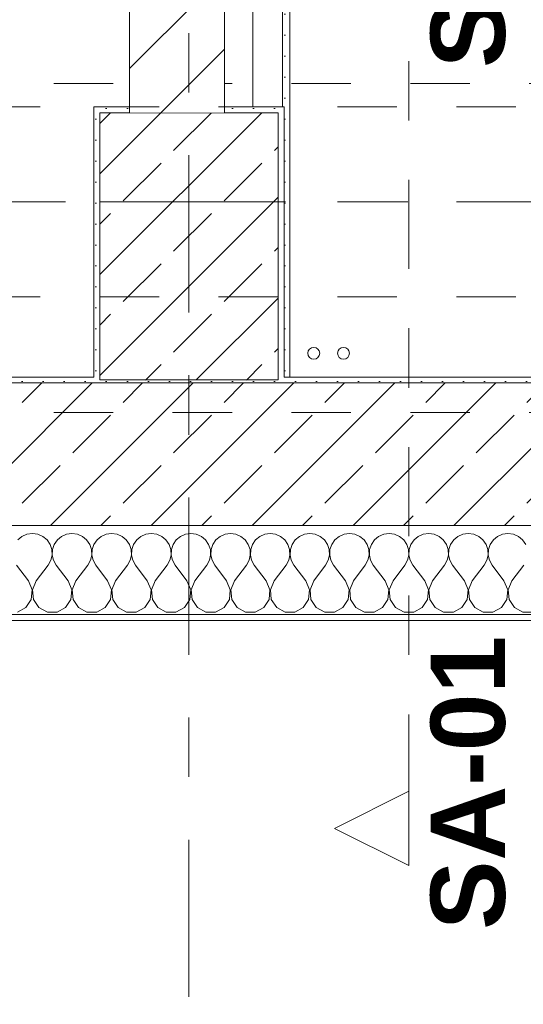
# Model space of a CAD drawing. Header units: metres. Extents: x -3.6 to 90.7, y -11.1 to 18.
# Tile 188 of 256: x 21.845 to 22.692, y -0.801 to 0.857. Entities that reach past the tile are written whole.
import ezdxf

# ---------------------------------------------------------------- set-up
doc = ezdxf.new("R2010")
doc.units = ezdxf.units.M
doc.header["$MEASUREMENT"] = 0
for name, pattern in [('Achse', [0.2, 0.1, -0.05, 0, -0.05]), ('Schnittlinie', [0.3, 0.15, -0.075, 0, -0.075]), ('Strichlinie doppelt', [0.546806, 0.264583, -0.105833, 0.070556, -0.105833]), ('Untersicht', [0.1, 0.075, -0.025]), ('Wipeout_Contour', [1, 0, -1])]:
    doc.linetypes.add(name, pattern=pattern)
for name, color, linetype in [('152 - Bemaßung_ Beschriftung.Ausbau', 7, 'Continuous'), ('203 - Marker.Schnitt - Ausbaudetail SA', 7, 'Continuous'), ('451 - Universal.Achsen Raster', 7, 'Continuous'), ('603 - Struktur.Bodenplatte_ Decke Roh', 7, 'Continuous'), ('604 - Struktur.Wand Aussen', 7, 'Continuous'), ('605 - Struktur.Wand Innen', 7, 'Continuous'), ('607 - Struktur.Stütze', 7, 'Continuous'), ('608 - Struktur.Träger', 7, 'Continuous'), ('650 - Abdeckung.Fußboden Aufbau', 7, 'Continuous'), ('801 - HKLSE.Heizung_ Klima_ Lüftung', 7, 'Continuous'), ('Neubau_606 - Struktur.Wand Innen Ausbau', 7, 'Continuous'), ('Neubau_653 - Abdeckung.TB Verkofferung', 7, 'Continuous')]:
    doc.layers.add(name, color=color, linetype=linetype)
doc.styles.add('ERSTELLTER_STIL_1', font='txt')
doc.styles.add('ERSTELLTER_STIL_2', font='txt')
doc.dimstyles.new('ERSTELLTER_STIL__1', dxfattribs={"dimtxt": 0.1, "dimasz": 0.0532, "dimexe": 0.18, "dimexo": 0.0625, "dimgap": 0, "dimtad": 1, "dimzin": 0, "dimdsep": 46, "dimtxsty": 'ERSTELLTER_STIL_2', "dimblk": 'ARROWHEAD_2', "dimblk1": 'ARROWHEAD_2', "dimblk2": 'ARROWHEAD_2', "dimcen": 0.09, "dimse1": 1, "dimse2": 1, "dimclrd": 7, "dimclre": 7, "dimclrt": 7, "dimazin": 0, "dimtfac": 1, "dimtdec": 4, "dimtmove": 0, "dimatfit": 3, "dimfxl": 1, "dimtolj": 1, "dimtzin": 0, "dimarcsym": 0})
doc.dimstyles.new('ERSTELLTER_STIL__2', dxfattribs={"dimtxt": 0.1, "dimasz": 0.0532, "dimexe": 0.18, "dimexo": 0.0625, "dimgap": 0, "dimtad": 1, "dimzin": 0, "dimdsep": 46, "dimtxsty": 'ERSTELLTER_STIL_2', "dimblk": 'ARROWHEAD_2', "dimblk1": 'ARROWHEAD_2', "dimblk2": 'ARROWHEAD_2', "dimcen": 0.09, "dimse1": 1, "dimse2": 1, "dimclrd": 7, "dimclre": 7, "dimclrt": 7, "dimazin": 0, "dimtfac": 1, "dimtdec": 4, "dimtmove": 2, "dimatfit": 3, "dimfxl": 1, "dimtolj": 1, "dimtzin": 0, "dimarcsym": 0})
doc.dimstyles.new('ERSTELLTER_STIL__3', dxfattribs={"dimtxt": 0.1, "dimasz": 0.0532, "dimexe": 0.18, "dimexo": 0.0625, "dimgap": 0, "dimtad": 1, "dimtih": 1, "dimtoh": 1, "dimzin": 0, "dimdsep": 46, "dimtxsty": 'ERSTELLTER_STIL_2', "dimblk": 'ARROWHEAD_2', "dimblk1": 'ARROWHEAD_2', "dimblk2": 'ARROWHEAD_2', "dimcen": 0.09, "dimse1": 1, "dimse2": 1, "dimclrd": 7, "dimclre": 7, "dimclrt": 7, "dimazin": 0, "dimtfac": 1, "dimtdec": 4, "dimtmove": 0, "dimatfit": 3, "dimfxl": 1, "dimtolj": 1, "dimtzin": 0, "dimarcsym": 0})
pattern_1 = [(45, (0, 0), (-0.0848528, 0.0848528), []), (45, (-0.04243, 0.04243), (-0.0848528, 0.0848528), [0.09, -0.03])]
pattern_2 = [(45, (0, 0), (-0.01767767, 0.01767767), [0, -0.025])]

# ---------------------------------------------------------------- blocks, each defined once
blk = doc.blocks.new('*X78')
at = {"layer": '604 - Struktur.Wand Aussen', "color": 7, "linetype": 'Continuous', "lineweight": 5}
for p, q in [((21.8491, -0.0133), (21.8421, -0.0192)), ((21.8576, -0.0096), (21.8491, -0.0133)), ((21.8667, -0.0083), (21.8576, -0.0096)), ((21.8758, -0.0096), (21.8667, -0.0083)), ((21.8842, -0.0133), (21.8758, -0.0096)), ((21.8913, -0.0192), (21.8842, -0.0133)), ((21.9158, -0.0133), (21.9087, -0.0192)), ((21.9242, -0.0096), (21.9158, -0.0133)), ((21.9333, -0.0083), (21.9242, -0.0096)), ((21.9424, -0.0096), (21.9333, -0.0083)), ((21.9509, -0.0133), (21.9424, -0.0096)), ((21.9579, -0.0192), (21.9509, -0.0133)), ((21.9825, -0.0133), (21.9754, -0.0192)), ((21.9909, -0.0096), (21.9825, -0.0133)), ((22, -0.0083), (21.9909, -0.0096)), ((22.0091, -0.0096), (22, -0.0083)), ((22.0175, -0.0133), (22.0091, -0.0096)), ((22.0246, -0.0192), (22.0175, -0.0133)), ((22.0491, -0.0133), (22.0421, -0.0192)), ((22.0576, -0.0096), (22.0491, -0.0133)), ((22.0667, -0.0083), (22.0576, -0.0096)), ((22.0758, -0.0096), (22.0667, -0.0083)), ((22.0842, -0.0133), (22.0758, -0.0096)), ((22.0913, -0.0192), (22.0842, -0.0133)), ((22.1158, -0.0133), (22.1087, -0.0192)), ((22.1242, -0.0096), (22.1158, -0.0133)), ((22.1333, -0.0083), (22.1242, -0.0096)), ((22.1424, -0.0096), (22.1333, -0.0083)), ((22.1509, -0.0133), (22.1424, -0.0096)), ((22.1579, -0.0192), (22.1509, -0.0133)), ((22.1825, -0.0133), (22.1754, -0.0192)), ((22.1909, -0.0096), (22.1825, -0.0133)), ((22.2, -0.0083), (22.1909, -0.0096)), ((22.2091, -0.0096), (22.2, -0.0083)), ((22.2175, -0.0133), (22.2091, -0.0096)), ((22.2246, -0.0192), (22.2175, -0.0133)), ((22.2491, -0.0133), (22.2421, -0.0192)), ((22.2576, -0.0096), (22.2491, -0.0133)), ((22.2667, -0.0083), (22.2576, -0.0096)), ((22.2758, -0.0096), (22.2667, -0.0083)), ((22.2842, -0.0133), (22.2758, -0.0096)), ((22.2913, -0.0192), (22.2842, -0.0133)), ((22.3158, -0.0133), (22.3087, -0.0192)), ((22.3242, -0.0096), (22.3158, -0.0133)), ((22.3333, -0.0083), (22.3242, -0.0096)), ((22.3424, -0.0096), (22.3333, -0.0083)), ((22.3509, -0.0133), (22.3424, -0.0096)), ((22.3579, -0.0192), (22.3509, -0.0133)), ((22.3825, -0.0133), (22.3754, -0.0192)), ((22.3909, -0.0096), (22.3825, -0.0133)), ((22.4, -0.0083), (22.3909, -0.0096)), ((22.4091, -0.0096), (22.4, -0.0083)), ((22.4175, -0.0133), (22.4091, -0.0096)), ((22.4246, -0.0192), (22.4175, -0.0133)), ((22.4491, -0.0133), (22.4421, -0.0192)), ((22.4576, -0.0096), (22.4491, -0.0133)), ((22.4667, -0.0083), (22.4576, -0.0096)), ((22.4758, -0.0096), (22.4667, -0.0083)), ((22.4842, -0.0133), (22.4758, -0.0096)), ((22.4913, -0.0192), (22.4842, -0.0133)), ((22.5158, -0.0133), (22.5087, -0.0192)), ((22.5242, -0.0096), (22.5158, -0.0133)), ((22.5333, -0.0083), (22.5242, -0.0096)), ((22.5424, -0.0096), (22.5333, -0.0083)), ((22.5509, -0.0133), (22.5424, -0.0096)), ((22.5579, -0.0192), (22.5509, -0.0133)), ((22.5825, -0.0133), (22.5754, -0.0192)), ((22.5909, -0.0096), (22.5825, -0.0133)), ((22.6, -0.0083), (22.5909, -0.0096)), ((22.6091, -0.0096), (22.6, -0.0083)), ((22.6175, -0.0133), (22.6091, -0.0096)), ((22.6246, -0.0192), (22.6175, -0.0133)), ((22.6491, -0.0133), (22.6421, -0.0192)), ((22.6576, -0.0096), (22.6491, -0.0133)), ((22.6667, -0.0083), (22.6576, -0.0096)), ((22.6758, -0.0096), (22.6667, -0.0083)), ((22.6842, -0.0133), (22.6758, -0.0096)), ((22.6913, -0.0192), (22.6842, -0.0133)), ((21.8965, -0.0268), (21.8913, -0.0192)), ((21.8994, -0.0355), (21.8965, -0.0268)), ((21.9035, -0.0268), (21.9006, -0.0355)), ((21.9087, -0.0192), (21.9035, -0.0268)), ((21.9631, -0.0268), (21.9579, -0.0192)), ((21.9661, -0.0355), (21.9631, -0.0268)), ((21.9702, -0.0268), (21.9672, -0.0355)), ((21.9754, -0.0192), (21.9702, -0.0268)), ((22.0298, -0.0268), (22.0246, -0.0192)), ((22.0328, -0.0355), (22.0298, -0.0268)), ((22.0369, -0.0268), (22.0339, -0.0355)), ((22.0421, -0.0192), (22.0369, -0.0268)), ((22.0965, -0.0268), (22.0913, -0.0192)), ((22.0994, -0.0355), (22.0965, -0.0268)), ((22.1035, -0.0268), (22.1006, -0.0355)), ((22.1087, -0.0192), (22.1035, -0.0268)), ((22.1631, -0.0268), (22.1579, -0.0192)), ((22.1661, -0.0355), (22.1631, -0.0268)), ((22.1702, -0.0268), (22.1672, -0.0355)), ((22.1754, -0.0192), (22.1702, -0.0268)), ((22.2298, -0.0268), (22.2246, -0.0192)), ((22.2328, -0.0355), (22.2298, -0.0268)), ((22.2369, -0.0268), (22.2339, -0.0355)), ((22.2421, -0.0192), (22.2369, -0.0268)), ((22.2965, -0.0268), (22.2913, -0.0192)), ((22.2994, -0.0355), (22.2965, -0.0268)), ((22.3035, -0.0268), (22.3006, -0.0355)), ((22.3087, -0.0192), (22.3035, -0.0268)), ((22.3631, -0.0268), (22.3579, -0.0192)), ((22.3661, -0.0355), (22.3631, -0.0268)), ((22.3702, -0.0268), (22.3672, -0.0355)), ((22.3754, -0.0192), (22.3702, -0.0268)), ((22.4298, -0.0268), (22.4246, -0.0192)), ((22.4328, -0.0355), (22.4298, -0.0268)), ((22.4369, -0.0268), (22.4339, -0.0355)), ((22.4421, -0.0192), (22.4369, -0.0268)), ((22.4965, -0.0268), (22.4913, -0.0192)), ((22.4994, -0.0355), (22.4965, -0.0268)), ((22.5035, -0.0268), (22.5006, -0.0355)), ((22.5087, -0.0192), (22.5035, -0.0268)), ((22.5631, -0.0268), (22.5579, -0.0192)), ((22.5661, -0.0355), (22.5631, -0.0268)), ((22.5702, -0.0268), (22.5672, -0.0355)), ((22.5754, -0.0192), (22.5702, -0.0268)), ((22.6298, -0.0268), (22.6246, -0.0192)), ((22.6328, -0.0355), (22.6298, -0.0268)), ((22.6369, -0.0268), (22.6339, -0.0355)), ((22.6421, -0.0192), (22.6369, -0.0268)), ((22.6965, -0.0268), (22.6913, -0.0192)), ((21.8978, -0.0536), (21.8999, -0.0447)), ((21.8999, -0.0447), (21.8994, -0.0355)), ((21.9006, -0.0355), (21.9001, -0.0447)), ((21.9001, -0.0447), (21.9022, -0.0536)), ((21.9645, -0.0536), (21.9665, -0.0447)), ((21.9665, -0.0447), (21.9661, -0.0355)), ((21.9672, -0.0355), (21.9668, -0.0447)), ((21.9668, -0.0447), (21.9689, -0.0536)), ((22.0311, -0.0536), (22.0332, -0.0447)), ((22.0332, -0.0447), (22.0328, -0.0355)), ((22.0339, -0.0355), (22.0335, -0.0447)), ((22.0335, -0.0447), (22.0355, -0.0536)), ((22.0978, -0.0536), (22.0999, -0.0447)), ((22.0999, -0.0447), (22.0994, -0.0355)), ((22.1006, -0.0355), (22.1001, -0.0447)), ((22.1001, -0.0447), (22.1022, -0.0536)), ((22.1645, -0.0536), (22.1665, -0.0447)), ((22.1665, -0.0447), (22.1661, -0.0355)), ((22.1672, -0.0355), (22.1668, -0.0447)), ((22.1668, -0.0447), (22.1689, -0.0536)), ((22.2311, -0.0536), (22.2332, -0.0447)), ((22.2332, -0.0447), (22.2328, -0.0355)), ((22.2339, -0.0355), (22.2335, -0.0447)), ((22.2335, -0.0447), (22.2355, -0.0536)), ((22.2978, -0.0536), (22.2999, -0.0447)), ((22.2999, -0.0447), (22.2994, -0.0355)), ((22.3006, -0.0355), (22.3001, -0.0447)), ((22.3001, -0.0447), (22.3022, -0.0536)), ((22.3645, -0.0536), (22.3665, -0.0447)), ((22.3665, -0.0447), (22.3661, -0.0355)), ((22.3672, -0.0355), (22.3668, -0.0447)), ((22.3668, -0.0447), (22.3689, -0.0536)), ((22.4311, -0.0536), (22.4332, -0.0447)), ((22.4332, -0.0447), (22.4328, -0.0355)), ((22.4339, -0.0355), (22.4335, -0.0447)), ((22.4335, -0.0447), (22.4355, -0.0536)), ((22.4978, -0.0536), (22.4999, -0.0447)), ((22.4999, -0.0447), (22.4994, -0.0355)), ((22.5006, -0.0355), (22.5001, -0.0447)), ((22.5001, -0.0447), (22.5022, -0.0536)), ((22.5645, -0.0536), (22.5665, -0.0447)), ((22.5665, -0.0447), (22.5661, -0.0355)), ((22.5672, -0.0355), (22.5668, -0.0447)), ((22.5668, -0.0447), (22.5689, -0.0536)), ((22.6311, -0.0536), (22.6332, -0.0447)), ((22.6332, -0.0447), (22.6328, -0.0355)), ((22.6339, -0.0355), (22.6335, -0.0447)), ((22.6335, -0.0447), (22.6355, -0.0536)), ((21.86, -0.0883), (21.84, -0.0617)), ((21.8733, -0.0883), (21.8933, -0.0617)), ((21.8933, -0.0617), (21.8978, -0.0536)), ((21.9022, -0.0536), (21.9067, -0.0617)), ((21.9267, -0.0883), (21.9067, -0.0617)), ((21.94, -0.0883), (21.96, -0.0617)), ((21.96, -0.0617), (21.9645, -0.0536)), ((21.9689, -0.0536), (21.9733, -0.0617)), ((21.9933, -0.0883), (21.9733, -0.0617)), ((22.0067, -0.0883), (22.0267, -0.0617)), ((22.0267, -0.0617), (22.0311, -0.0536)), ((22.0355, -0.0536), (22.04, -0.0617)), ((22.06, -0.0883), (22.04, -0.0617)), ((22.0733, -0.0883), (22.0933, -0.0617)), ((22.0933, -0.0617), (22.0978, -0.0536)), ((22.1022, -0.0536), (22.1067, -0.0617)), ((22.1267, -0.0883), (22.1067, -0.0617)), ((22.14, -0.0883), (22.16, -0.0617)), ((22.16, -0.0617), (22.1645, -0.0536)), ((22.1689, -0.0536), (22.1733, -0.0617)), ((22.1933, -0.0883), (22.1733, -0.0617)), ((22.2067, -0.0883), (22.2267, -0.0617)), ((22.2267, -0.0617), (22.2311, -0.0536)), ((22.2355, -0.0536), (22.24, -0.0617)), ((22.26, -0.0883), (22.24, -0.0617)), ((22.2733, -0.0883), (22.2933, -0.0617)), ((22.2933, -0.0617), (22.2978, -0.0536)), ((22.3022, -0.0536), (22.3067, -0.0617)), ((22.3267, -0.0883), (22.3067, -0.0617)), ((22.34, -0.0883), (22.36, -0.0617)), ((22.36, -0.0617), (22.3645, -0.0536)), ((22.3689, -0.0536), (22.3733, -0.0617)), ((22.3933, -0.0883), (22.3733, -0.0617)), ((22.4067, -0.0883), (22.4267, -0.0617)), ((22.4267, -0.0617), (22.4311, -0.0536)), ((22.4355, -0.0536), (22.44, -0.0617)), ((22.46, -0.0883), (22.44, -0.0617)), ((22.4733, -0.0883), (22.4933, -0.0617)), ((22.4933, -0.0617), (22.4978, -0.0536)), ((22.5022, -0.0536), (22.5067, -0.0617)), ((22.5267, -0.0883), (22.5067, -0.0617)), ((22.54, -0.0883), (22.56, -0.0617)), ((22.56, -0.0617), (22.5645, -0.0536)), ((22.5689, -0.0536), (22.5733, -0.0617)), ((22.5933, -0.0883), (22.5733, -0.0617)), ((22.6067, -0.0883), (22.6267, -0.0617)), ((22.6267, -0.0617), (22.6311, -0.0536)), ((22.6355, -0.0536), (22.64, -0.0617)), ((22.66, -0.0883), (22.64, -0.0617)), ((22.6733, -0.0883), (22.6933, -0.0617)), ((21.8663, -0.1033), (21.86, -0.0883)), ((21.8733, -0.0883), (21.867, -0.1033)), ((21.933, -0.1033), (21.9267, -0.0883)), ((21.94, -0.0883), (21.9337, -0.1033)), ((21.9996, -0.1033), (21.9933, -0.0883)), ((22.0067, -0.0883), (22.0004, -0.1033)), ((22.0663, -0.1033), (22.06, -0.0883)), ((22.0733, -0.0883), (22.067, -0.1033)), ((22.133, -0.1033), (22.1267, -0.0883)), ((22.14, -0.0883), (22.1337, -0.1033)), ((22.1996, -0.1033), (22.1933, -0.0883)), ((22.2067, -0.0883), (22.2004, -0.1033)), ((22.2663, -0.1033), (22.26, -0.0883)), ((22.2733, -0.0883), (22.267, -0.1033)), ((22.333, -0.1033), (22.3267, -0.0883)), ((22.34, -0.0883), (22.3337, -0.1033)), ((22.3996, -0.1033), (22.3933, -0.0883)), ((22.4067, -0.0883), (22.4004, -0.1033)), ((22.4663, -0.1033), (22.46, -0.0883)), ((22.4733, -0.0883), (22.467, -0.1033)), ((22.533, -0.1033), (22.5267, -0.0883)), ((22.54, -0.0883), (22.5337, -0.1033)), ((22.5996, -0.1033), (22.5933, -0.0883)), ((22.6067, -0.0883), (22.6004, -0.1033)), ((22.6663, -0.1033), (22.66, -0.0883)), ((22.6733, -0.0883), (22.667, -0.1033)), ((21.8648, -0.1195), (21.8663, -0.1033)), ((21.867, -0.1033), (21.8686, -0.1195)), ((21.9314, -0.1195), (21.933, -0.1033)), ((21.9337, -0.1033), (21.9352, -0.1195)), ((21.9981, -0.1195), (21.9996, -0.1033)), ((22.0004, -0.1033), (22.0019, -0.1195)), ((22.0648, -0.1195), (22.0663, -0.1033)), ((22.067, -0.1033), (22.0686, -0.1195)), ((22.1314, -0.1195), (22.133, -0.1033)), ((22.1337, -0.1033), (22.1352, -0.1195)), ((22.1981, -0.1195), (22.1996, -0.1033)), ((22.2004, -0.1033), (22.2019, -0.1195)), ((22.2648, -0.1195), (22.2663, -0.1033)), ((22.267, -0.1033), (22.2686, -0.1195)), ((22.3314, -0.1195), (22.333, -0.1033)), ((22.3337, -0.1033), (22.3352, -0.1195)), ((22.3981, -0.1195), (22.3996, -0.1033)), ((22.4004, -0.1033), (22.4019, -0.1195)), ((22.4648, -0.1195), (22.4663, -0.1033)), ((22.467, -0.1033), (22.4686, -0.1195)), ((22.5314, -0.1195), (22.533, -0.1033)), ((22.5337, -0.1033), (22.5352, -0.1195)), ((22.5981, -0.1195), (22.5996, -0.1033)), ((22.6004, -0.1033), (22.6019, -0.1195)), ((22.6648, -0.1195), (22.6663, -0.1033)), ((22.667, -0.1033), (22.6686, -0.1195)), ((21.8558, -0.133), (21.8648, -0.1195)), ((21.8686, -0.1195), (21.8776, -0.133)), ((21.9224, -0.133), (21.9314, -0.1195)), ((21.9352, -0.1195), (21.9442, -0.133)), ((21.9891, -0.133), (21.9981, -0.1195)), ((22.0019, -0.1195), (22.0109, -0.133)), ((22.0558, -0.133), (22.0648, -0.1195)), ((22.0686, -0.1195), (22.0776, -0.133)), ((22.1224, -0.133), (22.1314, -0.1195)), ((22.1352, -0.1195), (22.1442, -0.133)), ((22.1891, -0.133), (22.1981, -0.1195)), ((22.2019, -0.1195), (22.2109, -0.133)), ((22.2558, -0.133), (22.2648, -0.1195)), ((22.2686, -0.1195), (22.2776, -0.133)), ((22.3224, -0.133), (22.3314, -0.1195)), ((22.3352, -0.1195), (22.3442, -0.133)), ((22.3891, -0.133), (22.3981, -0.1195)), ((22.4019, -0.1195), (22.4109, -0.133)), ((22.4558, -0.133), (22.4648, -0.1195)), ((22.4686, -0.1195), (22.4776, -0.133)), ((22.5224, -0.133), (22.5314, -0.1195)), ((22.5352, -0.1195), (22.5442, -0.133)), ((22.5891, -0.133), (22.5981, -0.1195)), ((22.6019, -0.1195), (22.6109, -0.133)), ((22.6558, -0.133), (22.6648, -0.1195)), ((22.6686, -0.1195), (22.6776, -0.133)), ((21.8415, -0.1407), (21.8558, -0.133)), ((21.8776, -0.133), (21.8919, -0.1407)), ((21.8919, -0.1407), (21.9081, -0.1407)), ((21.9081, -0.1407), (21.9224, -0.133)), ((21.9442, -0.133), (21.9585, -0.1407)), ((21.9585, -0.1407), (21.9748, -0.1407)), ((21.9748, -0.1407), (21.9891, -0.133)), ((22.0109, -0.133), (22.0252, -0.1407)), ((22.0252, -0.1407), (22.0415, -0.1407)), ((22.0415, -0.1407), (22.0558, -0.133)), ((22.0776, -0.133), (22.0919, -0.1407)), ((22.0919, -0.1407), (22.1081, -0.1407)), ((22.1081, -0.1407), (22.1224, -0.133)), ((22.1442, -0.133), (22.1585, -0.1407)), ((22.1585, -0.1407), (22.1748, -0.1407)), ((22.1748, -0.1407), (22.1891, -0.133)), ((22.2109, -0.133), (22.2252, -0.1407)), ((22.2252, -0.1407), (22.2415, -0.1407)), ((22.2415, -0.1407), (22.2558, -0.133)), ((22.2776, -0.133), (22.2919, -0.1407)), ((22.2919, -0.1407), (22.3081, -0.1407)), ((22.3081, -0.1407), (22.3224, -0.133)), ((22.3442, -0.133), (22.3585, -0.1407)), ((22.3585, -0.1407), (22.3748, -0.1407)), ((22.3748, -0.1407), (22.3891, -0.133)), ((22.4109, -0.133), (22.4252, -0.1407)), ((22.4252, -0.1407), (22.4415, -0.1407)), ((22.4415, -0.1407), (22.4558, -0.133)), ((22.4776, -0.133), (22.4919, -0.1407)), ((22.4919, -0.1407), (22.5081, -0.1407)), ((22.5081, -0.1407), (22.5224, -0.133)), ((22.5442, -0.133), (22.5585, -0.1407)), ((22.5585, -0.1407), (22.5748, -0.1407)), ((22.5748, -0.1407), (22.5891, -0.133)), ((22.6109, -0.133), (22.6252, -0.1407)), ((22.6252, -0.1407), (22.6415, -0.1407)), ((22.6415, -0.1407), (22.6558, -0.133)), ((22.6776, -0.133), (22.6919, -0.1407)), ((22.6919, -0.1407), (22.7081, -0.1407))]:
    blk.add_line(p, q, dxfattribs=at)
blk = doc.blocks.new('*D352')
at = {"layer": '152 - Bemaßung_ Beschriftung.Ausbau', "color": 7, "linetype": 'Continuous', "lineweight": 5}
for p, q in [((-1.71, 0.0252), (-1.64, -0.0152)), ((-1.675, -0.145), (-1.675, 0.005)), ((-1.71, -0.1248), (-1.64, -0.1652)), ((-1.6225, -0.145), (-1.7275, -0.145)), ((-1.675, -0.1792), (-1.675, -0.145))]:
    blk.add_line(p, q, dxfattribs=at)
at = {"layer": '152 - Bemaßung_ Beschriftung.Ausbau', "color": 7, "lineweight": 5, "insert": (-1.6866, -0.1459), "char_height": 0.1, "attachment_point": 7, "rotation": 90, "style": 'ERSTELLTER_STIL_2'}
blk.add_mtext('\\A1;{\\pql;\\fArial|b0|i0|c0|p38;15}', dxfattribs=at)
blk = doc.blocks.new('ARROWHEAD_2')
at = {"color": 0, "linetype": 'Continuous', "lineweight": 0}
for p, q in [((-0.378, -0.655), (0.378, 0.655)), ((0, 0), (-1, 0))]:
    blk.add_line(p, q, dxfattribs=at)
blk = doc.blocks.new('*D353')
at = {"layer": '152 - Bemaßung_ Beschriftung.Ausbau', "color": 7, "linetype": 'Continuous', "lineweight": 5}
for p, q in [((-1.71, 0.0252), (-1.64, -0.0152)), ((-1.675, -0.145), (-1.675, 0.005))]:
    blk.add_line(p, q, dxfattribs=at)
blk = doc.blocks.new('*D362')
at = {"layer": '152 - Bemaßung_ Beschriftung.Ausbau', "color": 7, "linetype": 'Continuous', "lineweight": 5}
for p, q in [((-2.21, 0.0252), (-2.14, -0.0152)), ((-2.175, -0.145), (-2.175, 0.005)), ((-2.21, -0.1248), (-2.14, -0.1652)), ((-2.1225, -0.145), (-2.2275, -0.145)), ((-2.175, -0.1792), (-2.175, -0.145))]:
    blk.add_line(p, q, dxfattribs=at)
at = {"layer": '152 - Bemaßung_ Beschriftung.Ausbau', "color": 7, "lineweight": 5, "insert": (-2.1845, -0.1451), "char_height": 0.1, "attachment_point": 7, "rotation": 90, "style": 'ERSTELLTER_STIL_2'}
blk.add_mtext('\\A1;{\\pql;\\fArial|b0|i0|c0|p38;15}', dxfattribs=at)
blk = doc.blocks.new('*D363')
at = {"layer": '152 - Bemaßung_ Beschriftung.Ausbau', "color": 7, "linetype": 'Continuous', "lineweight": 5}
for p, q in [((-2.21, 0.2702), (-2.14, 0.2298)), ((-2.14, 0.2248), (-2.21, 0.2652)), ((-2.1225, 0.245), (-2.2275, 0.245)), ((-2.175, 0.005), (-2.175, 0.245)), ((-2.21, 0.0252), (-2.14, -0.0152)), ((-2.1225, 0.005), (-2.2275, 0.005)), ((-2.175, -0.145), (-2.175, 0.005))]:
    blk.add_line(p, q, dxfattribs=at)
at = {"layer": '152 - Bemaßung_ Beschriftung.Ausbau', "color": 7, "lineweight": 5, "insert": (-2.195, 0.0491), "char_height": 0.1, "attachment_point": 7, "rotation": 90, "style": 'ERSTELLTER_STIL_2'}
blk.add_mtext('\\A1;{\\pql;\\fArial|b0|i0|c0|p38;24}', dxfattribs=at)
blk = doc.blocks.new('*D389')
at = {"layer": '152 - Bemaßung_ Beschriftung.Ausbau', "color": 7, "linetype": 'Continuous', "lineweight": 5}
for p, q in [((21.52, -4.1125), (21.52, -4.0075)), ((22.74, -4.1125), (22.74, -4.0075)), ((21.5402, -4.025), (21.4998, -4.095)), ((22.7602, -4.025), (22.7198, -4.095)), ((19.12, -4.06), (21.52, -4.06)), ((21.52, -4.06), (22.74, -4.06)), ((22.74, -4.06), (25.14, -4.06))]:
    blk.add_line(p, q, dxfattribs=at)
at = {"layer": '152 - Bemaßung_ Beschriftung.Ausbau', "color": 7, "lineweight": 5, "insert": (21.997, -4.04), "char_height": 0.1, "attachment_point": 7, "style": 'ERSTELLTER_STIL_2'}
blk.add_mtext('\\A1;{\\pql;\\fArial|b0|i0|c0|p38;1,22}', dxfattribs=at)
blk = doc.blocks.new('*D428')
at = {"layer": '152 - Bemaßung_ Beschriftung.Ausbau', "color": 7, "linetype": 'Continuous', "lineweight": 5}
for p, q in [((18.61, -4.6125), (18.61, -4.5075)), ((22.03, -4.6125), (22.03, -4.5075)), ((18.6302, -4.525), (18.5898, -4.595)), ((22.0502, -4.525), (22.0098, -4.595)), ((18.61, -4.56), (22.03, -4.56))]:
    blk.add_line(p, q, dxfattribs=at)
at = {"layer": '152 - Bemaßung_ Beschriftung.Ausbau', "color": 7, "lineweight": 5, "char_height": 0.1, "attachment_point": 7, "style": 'ERSTELLTER_STIL_2'}
for s, insert in [('\\A1;{\\pql;\\fArial|b0|i0|c0|p38;3,42}', (20.1111, -4.54)), ('\\A1;{\\pql;\\fArial|b0|i0|c0|p38;16}', (21.858, -4.54))]:
    blk.add_mtext(s, dxfattribs=dict(at, insert=insert))
blk = doc.blocks.new('*D429')
at = {"layer": '152 - Bemaßung_ Beschriftung.Ausbau', "color": 7, "linetype": 'Continuous', "lineweight": 5}
for p, q in [((22.03, -4.6125), (22.03, -4.5075)), ((22.19, -4.6125), (22.19, -4.5075)), ((22.0502, -4.525), (22.0098, -4.595)), ((22.2102, -4.525), (22.1698, -4.595)), ((22.03, -4.56), (22.19, -4.56)), ((22.19, -4.56), (25.66, -4.56))]:
    blk.add_line(p, q, dxfattribs=at)
blk = doc.blocks.new('*D430')
at = {"layer": '152 - Bemaßung_ Beschriftung.Ausbau', "color": 7, "linetype": 'Continuous', "lineweight": 5}
for p, q in [((25.66, -4.6125), (25.66, -4.5075)), ((22.2102, -4.525), (22.1698, -4.595)), ((25.6802, -4.525), (25.6398, -4.595)), ((22.19, -4.56), (25.66, -4.56))]:
    blk.add_line(p, q, dxfattribs=at)
at = {"layer": '152 - Bemaßung_ Beschriftung.Ausbau', "color": 7, "lineweight": 5, "char_height": 0.1, "attachment_point": 7, "style": 'ERSTELLTER_STIL_2'}
for s, insert in [('\\A1;{\\pql;\\fArial|b0|i0|c0|p38;3,47}', (23.7161, -4.54)), ('\\A1;{\\pql;\\fArial|b0|i0|c0|p38;14}', (25.488, -4.54))]:
    blk.add_mtext(s, dxfattribs=dict(at, insert=insert))
blk = doc.blocks.new('*D467')
at = {"layer": '152 - Bemaßung_ Beschriftung.Ausbau', "color": 7, "linetype": 'Continuous', "lineweight": 5}
for p, q in [((18.68, -5.1125), (18.68, -5.0075)), ((18.7002, -5.025), (18.6598, -5.095)), ((22.0002, -5.025), (21.9598, -5.095)), ((18.38, -5.06), (18.68, -5.06)), ((18.68, -5.06), (21.98, -5.06))]:
    blk.add_line(p, q, dxfattribs=at)
at = {"layer": '152 - Bemaßung_ Beschriftung.Ausbau', "color": 7, "lineweight": 5, "insert": (20.197, -5.04), "char_height": 0.1, "attachment_point": 7, "style": 'ERSTELLTER_STIL_2'}
blk.add_mtext('\\A1;{\\pql;\\fArial|b0|i0|c0|p38;3,30}', dxfattribs=at)
blk = doc.blocks.new('*D468')
at = {"layer": '152 - Bemaßung_ Beschriftung.Ausbau', "color": 7, "linetype": 'Continuous', "lineweight": 5}
for p, q in [((21.98, -5.1125), (21.98, -5.0075)), ((22.0002, -5.025), (21.9598, -5.095)), ((22.3002, -5.025), (22.2598, -5.095)), ((18.68, -5.06), (21.98, -5.06)), ((21.98, -5.06), (22.28, -5.06))]:
    blk.add_line(p, q, dxfattribs=at)
at = {"layer": '152 - Bemaßung_ Beschriftung.Ausbau', "color": 7, "lineweight": 5, "insert": (22.0541, -5.04), "char_height": 0.1, "attachment_point": 7, "style": 'ERSTELLTER_STIL_2'}
blk.add_mtext('\\A1;{\\pql;\\fArial|b0|i0|c0|p38;30}', dxfattribs=at)
blk = doc.blocks.new('*D469')
at = {"layer": '152 - Bemaßung_ Beschriftung.Ausbau', "color": 7, "linetype": 'Continuous', "lineweight": 5}
for p, q in [((22.28, -5.1125), (22.28, -5.0075)), ((22.3002, -5.025), (22.2598, -5.095)), ((25.6002, -5.025), (25.5598, -5.095)), ((21.98, -5.06), (22.28, -5.06)), ((22.28, -5.06), (25.58, -5.06))]:
    blk.add_line(p, q, dxfattribs=at)
at = {"layer": '152 - Bemaßung_ Beschriftung.Ausbau', "color": 7, "lineweight": 5, "insert": (23.797, -5.04), "char_height": 0.1, "attachment_point": 7, "style": 'ERSTELLTER_STIL_2'}
blk.add_mtext('\\A1;{\\pql;\\fArial|b0|i0|c0|p38;3,30}', dxfattribs=at)
blk = doc.blocks.new('*D470')
at = {"layer": '152 - Bemaßung_ Beschriftung.Ausbau', "color": 7, "linetype": 'Continuous', "lineweight": 5}
for p, q in [((25.58, -5.1125), (25.58, -5.0075)), ((25.6002, -5.025), (25.5598, -5.095)), ((25.9002, -5.025), (25.8598, -5.095)), ((22.28, -5.06), (25.58, -5.06)), ((25.58, -5.06), (25.88, -5.06))]:
    blk.add_line(p, q, dxfattribs=at)
at = {"layer": '152 - Bemaßung_ Beschriftung.Ausbau', "color": 7, "lineweight": 5, "insert": (25.6541, -5.04), "char_height": 0.1, "attachment_point": 7, "style": 'ERSTELLTER_STIL_2'}
blk.add_mtext('\\A1;{\\pql;\\fArial|b0|i0|c0|p38;30}', dxfattribs=at)
blk = doc.blocks.new('*D494')
at = {"layer": '152 - Bemaßung_ Beschriftung.Ausbau', "color": 7, "linetype": 'Continuous', "lineweight": 5}
for p, q in [((-0.165, -5.6125), (-0.165, -5.5075)), ((62.425, -5.6125), (62.425, -5.5075)), ((-0.1448, -5.525), (-0.1852, -5.595)), ((62.4048, -5.595), (62.4452, -5.525)), ((-0.1992, -5.56), (-0.165, -5.56)), ((-0.165, -5.56), (62.425, -5.56)), ((62.425, -5.56), (62.4593, -5.56))]:
    blk.add_line(p, q, dxfattribs=at)
at = {"layer": '152 - Bemaßung_ Beschriftung.Ausbau', "color": 7, "lineweight": 5, "insert": (30.959, -5.54), "char_height": 0.1, "attachment_point": 7, "style": 'ERSTELLTER_STIL_2'}
blk.add_mtext('\\A1;{\\pql;\\fArial|b0|i0|c0|p38;62,59}', dxfattribs=at)
blk = doc.blocks.new('*D611')
at = {"layer": '152 - Bemaßung_ Beschriftung.Ausbau', "color": 7, "linetype": 'Continuous', "lineweight": 5}
for p, q in [((45.7803, 0.245), (45.7803, 3.72)), ((45.7453, 0.2652), (45.8153, 0.2248)), ((45.8328, 0.245), (45.7278, 0.245)), ((45.7803, 0.005), (45.7803, 0.245)), ((45.7453, 0.0252), (45.8153, -0.0152)), ((45.8328, 0.005), (45.7278, 0.005)), ((45.7803, -0.0292), (45.7803, 0.005))]:
    blk.add_line(p, q, dxfattribs=at)
at = {"color": 254, "linetype": 'Wipeout_Contour', "lineweight": 0, "ltscale": 182.85335}
blk.add_wipeout([(45.7818, 0.0277), (45.7818, 0.2223), (45.6389, 0.2223), (45.6389, 0.0277)], dxfattribs=at).dxf.layer = '152 - Bemaßung_ Beschriftung.Ausbau'
at = {"layer": '152 - Bemaßung_ Beschriftung.Ausbau', "color": 7, "lineweight": 5, "insert": (45.7603, 0.0491), "char_height": 0.1, "attachment_point": 7, "rotation": 90, "style": 'ERSTELLTER_STIL_2'}
blk.add_mtext('\\A1;{\\pql;\\fArial|b0|i0|c0|p38;24}', dxfattribs=at)
blk = doc.blocks.new('*D612')
at = {"layer": '152 - Bemaßung_ Beschriftung.Ausbau', "color": 7, "linetype": 'Continuous', "lineweight": 5}
for p, q in [((45.7453, 3.7402), (45.8153, 3.6998)), ((45.8328, 3.72), (45.7278, 3.72)), ((45.7803, 0.245), (45.7803, 3.72)), ((45.7453, 0.2652), (45.8153, 0.2248))]:
    blk.add_line(p, q, dxfattribs=at)
at = {"layer": '152 - Bemaßung_ Beschriftung.Ausbau', "color": 7, "lineweight": 5, "char_height": 0.1, "attachment_point": 7, "rotation": 90, "style": 'ERSTELLTER_STIL_2'}
for s, insert in [('\\A1;{\\pql;\\fArial|b0|i0|c0|p38;17\\fArial|b0|i0|c0|p38;\\A1{\\H.66x;\\S5^  ;}}', (45.7614, 3.4979)), ('\\A1;{\\pql;\\fArial|b0|i0|c0|p38;3,47\\fArial|b0|i0|c0|p38;\\A1{\\H.66x;\\S5^  ;}}', (45.7797, 1.7235))]:
    blk.add_mtext(s, dxfattribs=dict(at, insert=insert))
blk = doc.blocks.new('*D616')
at = {"layer": '152 - Bemaßung_ Beschriftung.Ausbau', "color": 7, "linetype": 'Continuous', "lineweight": 5}
for p, q in [((44.3062, 0.7302), (44.3762, 0.6898)), ((44.3412, 0.245), (44.3412, 0.71)), ((44.3062, 0.2652), (44.3762, 0.2248)), ((44.3937, 0.245), (44.2887, 0.245)), ((44.3412, 0.2108), (44.3412, 0.245))]:
    blk.add_line(p, q, dxfattribs=at)
at = {"layer": '152 - Bemaßung_ Beschriftung.Ausbau', "color": 7, "lineweight": 5, "char_height": 0.1, "attachment_point": 7, "rotation": 90, "style": 'ERSTELLTER_STIL_2'}
for s, insert in [('\\A1;{\\pql;\\fArial|b0|i0|c0|p38;13}', (44.3212, 0.538)), ('\\A1;{\\pql;\\fArial|b0|i0|c0|p38;46\\fArial|b0|i0|c0|p38;\\A1{\\H.66x;\\S5^  ;}}', (44.3229, 0.0229))]:
    blk.add_mtext(s, dxfattribs=dict(at, insert=insert))

msp = doc.modelspace()

# ---------------------------------------------------------------- hatches: boundary and pattern name
at = {"layer": '604 - Struktur.Wand Aussen', "linetype": 'Continuous', "lineweight": 0, "true_color": 0x000000}
h = msp.add_hatch(dxfattribs=at)
h.set_pattern_fill('Gips_0001', color=18, style=0, pattern_type=2)
h.set_pattern_definition(pattern_2)
h.paths.add_polyline_path([(21.97, 0.255), (21.52, 0.255), (21.52, 0.245), (21.97, 0.245)])
h = msp.add_hatch(dxfattribs=at)
h.set_pattern_fill('Gips_0001', color=18, style=0, pattern_type=2)
h.set_pattern_definition(pattern_2)
h.paths.add_polyline_path([(22.29, 0.255), (22.29, 0.245), (22.74, 0.245), (22.74, 0.255)])
h = msp.add_hatch(dxfattribs=at)
h.set_pattern_fill('Beton__Stahlbeton_0001', color=18, style=0, pattern_type=2)
h.set_pattern_definition(pattern_1)
h.paths.add_polyline_path([(21.52, 0.125), (21.46, 0.125), (21.46, 0.005), (22.8, 0.005), (22.8, 0.125), (22.74, 0.125), (22.74, 0.195), (22.74, 0.245), (21.52, 0.245), (21.52, 0.195)])
h = msp.add_hatch(dxfattribs=at)
h.set_pattern_fill('Verputz_0001', color=18, style=0, pattern_type=2)
h.set_pattern_definition([(0, (0, 0), (0, 0.08660254), [0, -0.05]), (0, (0.025, 0.0433), (0, 0.08660254), [0, -0.05])])
h.paths.add_polyline_path([(21.43, -0.155), (22.83, -0.155), (22.83, -0.145), (21.43, -0.145)])
at = {"layer": '607 - Struktur.Stütze', "linetype": 'Continuous', "lineweight": 0, "true_color": 0x000000}
h = msp.add_hatch(dxfattribs=at)
h.set_pattern_fill('Gips_0001', color=18, style=0, pattern_type=2)
h.set_pattern_definition(pattern_2)
h.paths.add_polyline_path([(21.97, 0.71), (21.97, 0.255), (21.98, 0.255), (21.98, 0.7), (22.03, 0.7), (22.03, 0.71)])
h = msp.add_hatch(dxfattribs=at)
h.set_pattern_fill('Beton__Stahlbeton_0001', color=18, style=0, pattern_type=2)
h.set_pattern_definition(pattern_1)
h.paths.add_polyline_path([(21.98, 0.25), (22.28, 0.25), (22.28, 0.7), (21.98, 0.7)])
h = msp.add_hatch(dxfattribs=at)
h.set_pattern_fill('Gips_0001', color=18, style=0, pattern_type=2)
h.set_pattern_definition(pattern_2)
h.paths.add_polyline_path([(22.19, 0.7), (22.28, 0.7), (22.28, 0.255), (22.29, 0.255), (22.29, 0.71), (22.19, 0.71)])
h = msp.add_hatch(dxfattribs=at)
h.set_pattern_fill('Gips_0001', color=18, style=0, pattern_type=2)
h.set_pattern_definition(pattern_2)
h.paths.add_polyline_path([(21.97, 0.255), (21.97, 0.245), (22.29, 0.245), (22.29, 0.255), (22.28, 0.255), (22.28, 0.25), (21.98, 0.25), (21.98, 0.255)])
at = {"layer": 'Neubau_606 - Struktur.Wand Innen Ausbau', "linetype": 'Continuous', "lineweight": 0, "true_color": 0x000000}
h = msp.add_hatch(dxfattribs=at)
h.set_pattern_fill('Gips_0001', color=18, style=0, pattern_type=2)
h.set_pattern_definition(pattern_2)
h.paths.add_polyline_path([(22.2875, 0.9975), (22.2875, 0.71), (22.29, 0.71), (22.29, 0.255), (22.3, 0.255), (22.3, 0.9975)])

# ---------------------------------------------------------------- linework, layer by layer
at = {"layer": '203 - Marker.Schnitt - Ausbaudetail SA', "color": 7, "linetype": 'Schnittlinie', "lineweight": 13}
msp.add_line((22.5, 1.037), (22.5, -0.4425), dxfattribs=at)
at = {"layer": '451 - Universal.Achsen Raster', "color": 160, "linetype": 'Strichlinie doppelt', "lineweight": 9, "true_color": 0x3232ff}
msp.add_line((64.935, 0.55), (-3.175, 0.55), dxfattribs=at)
at = {"layer": '603 - Struktur.Bodenplatte_ Decke Roh', "color": 7, "linetype": 'Continuous', "lineweight": 18, "flags": 128}
msp.add_lwpolyline([(47.48, 13.695), (14.78, 13.695), (14.78, 13.455), (14.78, 13), (14.84, 13), (14.84, 8.585), (13.03, 8.585), (13.03, 8.725), (11.41, 8.725), (11.41, 13), (11.48, 13), (11.48, 13.455), (11.48, 13.695), (-0.015, 13.695), (-0.015, 0.005), (62.275, 0.005)], dxfattribs=at)
at = {"layer": '604 - Struktur.Wand Aussen', "color": 7, "linetype": 'Continuous', "lineweight": 13}
for p, q in [((22.74, 0.245), (21.52, 0.245)), ((21.46, 0.005), (22.8, 0.005))]:
    msp.add_line(p, q, dxfattribs=at)
at = {"layer": '604 - Struktur.Wand Aussen', "color": 7, "linetype": 'Continuous', "lineweight": 5}
msp.add_line((21.46, -0.145), (22.8, -0.145), dxfattribs=at)
at = {"layer": '604 - Struktur.Wand Aussen', "color": 7, "linetype": 'Continuous', "lineweight": 5, "flags": 128}
for points in [[(21.97, 0.255), (21.52, 0.255)], [(22.74, 0.255), (22.29, 0.255)], [(21.43, -0.155), (22.83, -0.155)]]:
    msp.add_lwpolyline(points, dxfattribs=at)
at = {"layer": '607 - Struktur.Stütze', "color": 7, "linetype": 'Continuous', "lineweight": 5, "flags": 128}
for points in [[(22.03, 0.71), (21.97, 0.71), (21.97, 0.255)], [(22.29, 0.255), (22.29, 0.71), (22.19, 0.71)]]:
    msp.add_lwpolyline(points, dxfattribs=at)
at = {"layer": '607 - Struktur.Stütze', "color": 7, "linetype": 'Continuous', "lineweight": 13, "flags": 128}
msp.add_lwpolyline([(21.98, 0.25), (22.28, 0.25), (22.28, 0.7), (21.98, 0.7)], close=True, dxfattribs=at)
at = {"layer": '608 - Struktur.Träger', "color": 7, "linetype": 'Achse', "lineweight": 9}
msp.add_line((0.38, 0.55), (61.88, 0.55), dxfattribs=at)
at = {"layer": '608 - Struktur.Träger', "color": 7, "linetype": 'Untersicht', "lineweight": 13}
msp.add_line((0.38, 0.39), (61.88, 0.39), dxfattribs=at)
at = {"layer": '650 - Abdeckung.Fußboden Aufbau', "color": 7, "linetype": 'Continuous', "lineweight": 13, "flags": 128}
for points in [[(18.61, 0.71), (18.69, 0.71), (18.69, 0.255), (21.97, 0.255), (21.97, 0.71), (22.03, 0.71), (22.03, 5.815), (20.83, 5.815)], [(22.19, 5.815), (22.19, 0.71), (22.29, 0.71), (22.29, 0.255), (25.57, 0.255), (25.57, 0.71), (25.66, 0.71), (25.66, 3.305), (25.8, 3.305)]]:
    msp.add_lwpolyline(points, dxfattribs=at)
at = {"layer": '801 - HKLSE.Heizung_ Klima_ Lüftung', "color": 7, "linetype": 'Continuous', "lineweight": 5}
for centre in [(22.34, 0.295), (22.39, 0.295)]:
    msp.add_circle(centre, 0.01, dxfattribs=at)
at = {"layer": 'Neubau_606 - Struktur.Wand Innen Ausbau', "color": 1, "linetype": 'Continuous', "lineweight": 5}
msp.add_line((22.2875, 0.71), (22.2875, 0.9475), dxfattribs=at)
at = {"layer": 'Neubau_606 - Struktur.Wand Innen Ausbau', "color": 1, "linetype": 'Continuous', "lineweight": 5, "flags": 128}
for points in [[(22.3, 0.255), (22.3, 1.01)], [(22.2375, 0.9475), (22.2375, 0.71)]]:
    msp.add_lwpolyline(points, dxfattribs=at)
at = {"layer": 'Neubau_653 - Abdeckung.TB Verkofferung', "color": 1, "linetype": 'Untersicht', "lineweight": 9}
for p, q in [((0.7025, 0.7495), (29.26, 0.7495)), ((0.7025, 0.195), (29.26, 0.195))]:
    msp.add_line(p, q, dxfattribs=at)

# ---------------------------------------------------------------- block references
at = {"layer": '604 - Struktur.Wand Aussen', "color": 7, "lineweight": 18}
msp.add_blockref('*X78', (0, 0), dxfattribs=at)

# ---------------------------------------------------------------- texts
at = {"layer": '203 - Marker.Schnitt - Ausbaudetail SA', "color": 7, "lineweight": 13, "char_height": 0.125, "rotation": 90, "style": 'ERSTELLTER_STIL_1'}
for s, insert, attachment_point in [('\\A1;{\\pql;\\pt0;\\fArial|b1|i0|c0|p38;SA-01}', (22.6633, 0.7754), 7), ('\\A1;{\\pqr;\\pt0;\\fArial|b1|i0|c0|p38;SA-01}', (22.6633, -0.1809), 9)]:
    msp.add_mtext(s, dxfattribs=dict(at, insert=insert, attachment_point=attachment_point))

# ---------------------------------------------------------------- dimensions: what is measured, and where the dimension line sits
at = {"layer": '152 - Bemaßung_ Beschriftung.Ausbau', "color": 7, "linetype": 'Continuous', "lineweight": 5}
dim = msp.add_linear_dim(base=(21.98, -5.06), p1=(18.68, 0.7), p2=(21.98, 0.7), dimstyle='ERSTELLTER_STIL__3', dxfattribs=at)
dim.commit()
dim.dimension.update_dxf_attribs({"geometry": '*D467', "text_midpoint": (20.3268, -4.99), "dimtype": 160})
for base, p1, p2, dimstyle, picture, middle in [((-2.175, 0.245), (62.275, 0.005), (0.69, 0.245), 'ERSTELLTER_STIL__1', '*D363', (-2.245, 0.1253)), ((-2.175, 0.005), (-0.165, -0.145), (62.275, 0.005), 'ERSTELLTER_STIL__2', '*D362', (-2.2345, -0.0689)), ((-1.675, 0.005), (-0.165, -0.145), (62.275, 0.005), 'ERSTELLTER_STIL__2', '*D352', (-1.7366, -0.0697)), ((-1.675, 0.005), (62.275025, 0.005), (-0.015, 0.005), 'ERSTELLTER_STIL__1', '*D353', (-1.7450000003, 0.001853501))]:
    dim = msp.add_linear_dim(base=base, p1=p1, p2=p2, angle=90, dimstyle=dimstyle, dxfattribs=at)
    dim.commit()
    dim.dimension.update_dxf_attribs({"geometry": picture, "text_midpoint": middle, "dimtype": 160, "text_rotation": 90})

# ---------------------------------------------------------------- next in the draw order: wipeouts: each hides what was drawn before it
at = {"color": 254, "linetype": 'Wipeout_Contour', "lineweight": 0, "ltscale": 66.902434}
msp.add_wipeout([(22.5, -0.5675), (22.5, -0.4425), (22.375, -0.505)], dxfattribs=at).dxf.layer = '203 - Marker.Schnitt - Ausbaudetail SA'
at = {"color": 254, "linetype": 'Wipeout_Contour', "lineweight": 0, "ltscale": 89.619632}
msp.add_wipeout([(22.19, 5.1), (22.03, 5.1), (22.03, 0.7), (22.19, 0.7)], dxfattribs=at).dxf.layer = '605 - Struktur.Wand Innen'

# ---------------------------------------------------------------- next in the draw order: hatches: boundary and pattern name
at = {"layer": '605 - Struktur.Wand Innen', "linetype": 'Continuous', "lineweight": 0, "true_color": 0x000000}
h = msp.add_hatch(dxfattribs=at)
h.set_pattern_fill('MW_Ziegel_0001', color=18, style=0, pattern_type=2)
h.set_pattern_definition([(45, (0, 0), (-0.0636396, 0.0636396), [])])
h.paths.add_polyline_path([(22.19, 5.1), (22.03, 5.1), (22.03, 0.7), (22.19, 0.7)])

# ---------------------------------------------------------------- next in the draw order: linework, layer by layer
at = {"layer": '203 - Marker.Schnitt - Ausbaudetail SA', "color": 7, "linetype": 'Continuous', "lineweight": 13, "flags": 128}
msp.add_lwpolyline([(22.5, -0.5675), (22.5, -0.4425), (22.375, -0.505)], close=True, dxfattribs=at)
at = {"layer": '451 - Universal.Achsen Raster', "color": 160, "linetype": 'Strichlinie doppelt', "lineweight": 9, "true_color": 0x3232ff}
msp.add_line((22.13, -10.585), (22.13, 16.355), dxfattribs=at)
at = {"layer": '605 - Struktur.Wand Innen', "color": 7, "linetype": 'Continuous', "lineweight": 18, "flags": 128}
for points in [[(22.03, 5.1), (22.03, 0.7)], [(22.19, 0.7), (22.19, 5.1)]]:
    msp.add_lwpolyline(points, dxfattribs=at)
at = {"layer": '608 - Struktur.Träger', "color": 7, "linetype": 'Untersicht', "lineweight": 13}
msp.add_line((0.38, 0.71), (61.88, 0.71), dxfattribs=at)

# ---------------------------------------------------------------- next in the draw order: dimensions: what is measured, and where the dimension line sits
at = {"layer": '152 - Bemaßung_ Beschriftung.Ausbau', "color": 7, "linetype": 'Continuous', "lineweight": 5}
for base, p1, p2, picture, middle in [((22.03, -4.56), (18.61, 2.95), (22.03, 3.2575), '*D428', (20.2409, -4.49)), ((22.19, -4.56), (22.03, 3.2575), (22.19, 3.2575), '*D429', (21.9342, -4.49)), ((25.66, -4.56), (22.19, 3.2575), (25.66, 2.95), '*D430', (23.8459, -4.49)), ((22.28, -5.06), (21.98, 0.7), (22.28, 0.7), '*D468', (22.1303, -4.99)), ((25.58, -5.06), (22.28, 0.7), (25.58, 0.7), '*D469', (23.9268, -4.99)), ((25.88, -5.06), (25.58, 0.7), (25.88, 0.7), '*D470', (25.7303, -4.99)), ((22.74, -4.06), (21.52, 0.125), (22.74, 0.125), '*D389', (22.1269, -3.99)), ((62.425, -5.56), (-0.165, -0.145), (62.425, -0.145), '*D494', (31.127, -5.49))]:
    dim = msp.add_linear_dim(base=base, p1=p1, p2=p2, dimstyle='ERSTELLTER_STIL__3', dxfattribs=at)
    dim.commit()
    dim.dimension.update_dxf_attribs({"geometry": picture, "text_midpoint": middle, "dimtype": 160})

# ---------------------------------------------------------------- next in the draw order: dimensions: what is measured, and where the dimension line sits
dim = msp.add_linear_dim(base=(45.7803, 0.245), p1=(45.7803, 0.005), p2=(22.1775, 0.245), angle=90, dimstyle='ERSTELLTER_STIL__1', dxfattribs=at)
dim.commit()
dim.dimension.update_dxf_attribs({"geometry": '*D611', "text_midpoint": (45.7103, 0.1253), "dimtype": 160, "text_rotation": 90})

# ---------------------------------------------------------------- next in the draw order: dimensions: what is measured, and where the dimension line sits
for base, p2, picture, middle in [((45.780333, 3.719998), (44.709987, 3.719998), '*D612', (45.710333, 1.988441)), ((44.34121, 0.70998), (43.96499, 0.70998), '*D616', (44.27121, 0.23421))]:
    dim = msp.add_linear_dim(base=base, p1=(22.1775, 0.245), p2=p2, angle=90, dimstyle='ERSTELLTER_STIL__1', dxfattribs=at)
    dim.commit()
    dim.dimension.update_dxf_attribs({"geometry": picture, "text_midpoint": middle, "dimtype": 160, "text_rotation": 90})

doc.saveas('drawing.dxf')
